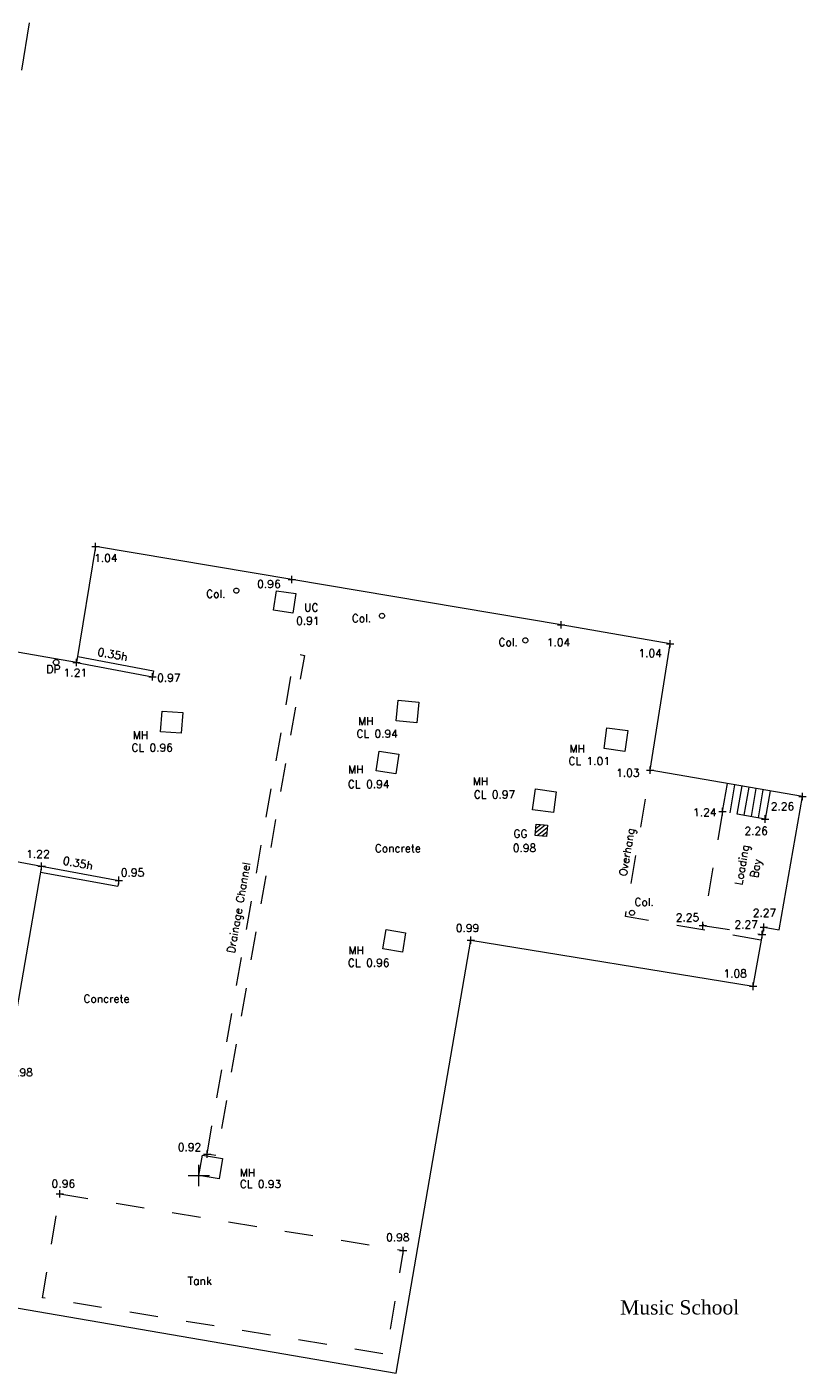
# Model space of a CAD drawing. Header units: metres. Extents: x 639013 to 639566, y 257273 to 257664.
# Tile 30 of 78: x 639285 to 639313, y 257433 to 257480. Entities that reach past the tile are written whole.
import ezdxf

# ---------------------------------------------------------------- set-up
doc = ezdxf.new("R2010")
doc.units = ezdxf.units.M
doc.linetypes.add('65208756-SWE-ZZ-XX-M-C-0002-FC06T002$0$03', pattern=[3, 1, -1, 1])
for name, color, linetype, lineweight in [('65208756-SWE-ZZ-XX-M-C-0002-FC06T002$0$0not0', 253, 'Continuous', 0), ('65208756-SWE-ZZ-XX-M-C-0002-FC06T002$0$SS_BUILDING', 253, 'Continuous', 0), ('65208756-SWE-ZZ-XX-M-C-0002-FC06T002$0$SS_COVERS', 253, 'Continuous', 0), ('65208756-SWE-ZZ-XX-M-C-0002-FC06T002$0$SS_DETAIL', 253, '65208756-SWE-ZZ-XX-M-C-0002-FC06T002$0$03', 0), ('65208756-SWE-ZZ-XX-M-C-0002-FC06T002$0$SS_INTERNAL', 253, 'Continuous', 0), ('65208756-SWE-ZZ-XX-M-C-0002-FC06T002$0$SS_ROOF', 253, '65208756-SWE-ZZ-XX-M-C-0002-FC06T002$0$03', 0), ('65208756-SWE-ZZ-XX-M-C-0002-FC06T002$0$SS_TEXT_GEN', 253, 'Continuous', 0), ('65208756-SWE-ZZ-XX-M-C-0002-FC06T002$0$SS_TXT_DRAIN', 253, 'Continuous', 0), ('65208756-SWE-ZZ-XX-M-C-0002-FC06T002$0$SS_TXT_LEV_BLD', 253, 'Continuous', 0), ('65208756-SWE-ZZ-XX-M-C-0002-FC06T002$0$SS_TXT_LEV_GEN', 253, 'Continuous', 0), ('65208756-SWE-ZZ-XX-M-C-0002-FC06T002$0$SS_TXT_UTL', 253, 'Continuous', 0), ('65208756-SWE-ZZ-XX-M-C-0002-FC06T002$0$SS_TXT_UTL_WATER', 253, 'Continuous', 0), ('65208756-SWE-ZZ-XX-M-C-0002-FC06T002$0$SS_WALL', 253, 'Continuous', 0)]:
    doc.layers.add(name, color=color, linetype=linetype, lineweight=lineweight)
doc.layers.add('Z-Xref', color=7, linetype='Continuous')
doc.styles.add('65208756-SWE-ZZ-XX-M-C-0002-FC06T002$0$ROMANS', font='ROMANS')
doc.styles.add('65208756-SWE-ZZ-XX-M-C-0002-FC06T002$0$surv', font='romantic.ttf', dxfattribs={"height": 0.5})

# ---------------------------------------------------------------- blocks, each defined once
blk = doc.blocks.new('65208756-SWE-ZZ-XX-M-C-0002-FC06T002')
at = {"layer": '65208756-SWE-ZZ-XX-M-C-0002-FC06T002$0$0not0', "linetype": 'Continuous'}
for p, q in [((639287.695, 257461.402), (639287.695, 257461.662)), ((639287.565, 257461.532), (639287.825, 257461.532)), ((639294.443, 257460.381), (639294.703, 257460.381)), ((639294.573, 257460.251), (639294.573, 257460.511)), ((639292.539, 257459.991), (639292.543, 257460.014)), ((639292.543, 257459.967), (639292.539, 257459.991)), ((639292.543, 257460.014), (639292.552, 257460.036)), ((639292.552, 257459.946), (639292.543, 257459.967)), ((639292.552, 257460.036), (639292.566, 257460.054)), ((639292.566, 257459.928), (639292.552, 257459.946)), ((639292.566, 257460.054), (639292.584, 257460.068)), ((639292.584, 257459.913), (639292.566, 257459.928)), ((639292.584, 257460.068), (639292.606, 257460.077)), ((639292.606, 257459.904), (639292.584, 257459.913)), ((639292.606, 257460.077), (639292.629, 257460.081)), ((639292.629, 257459.901), (639292.606, 257459.904)), ((639292.629, 257460.081), (639292.652, 257460.077)), ((639292.653, 257459.904), (639292.629, 257459.901)), ((639292.652, 257460.077), (639292.674, 257460.068)), ((639292.674, 257459.913), (639292.653, 257459.904)), ((639292.674, 257460.068), (639292.692, 257460.054)), ((639292.692, 257459.928), (639292.674, 257459.913)), ((639292.692, 257460.054), (639292.707, 257460.036)), ((639292.707, 257459.946), (639292.692, 257459.928)), ((639292.707, 257460.036), (639292.716, 257460.014)), ((639292.716, 257459.967), (639292.707, 257459.946)), ((639292.716, 257460.014), (639292.719, 257459.991)), ((639292.719, 257459.991), (639292.716, 257459.967)), ((639297.711, 257459.192), (639297.735, 257459.196)), ((639297.735, 257459.196), (639297.758, 257459.192)), ((639297.645, 257459.106), (639297.649, 257459.129)), ((639297.649, 257459.082), (639297.645, 257459.106)), ((639297.649, 257459.129), (639297.658, 257459.151)), ((639297.658, 257459.061), (639297.649, 257459.082)), ((639297.658, 257459.151), (639297.672, 257459.169)), ((639297.672, 257459.043), (639297.658, 257459.061)), ((639297.672, 257459.169), (639297.69, 257459.183)), ((639297.69, 257459.028), (639297.672, 257459.043)), ((639297.69, 257459.183), (639297.711, 257459.192)), ((639297.712, 257459.019), (639297.69, 257459.028)), ((639297.735, 257459.016), (639297.712, 257459.019)), ((639297.758, 257459.019), (639297.735, 257459.016)), ((639297.758, 257459.192), (639297.78, 257459.183)), ((639297.78, 257459.028), (639297.758, 257459.019)), ((639297.78, 257459.183), (639297.798, 257459.169)), ((639297.798, 257459.043), (639297.78, 257459.028)), ((639297.798, 257459.169), (639297.812, 257459.151)), ((639297.812, 257459.061), (639297.798, 257459.043)), ((639297.812, 257459.151), (639297.821, 257459.129)), ((639297.821, 257459.083), (639297.812, 257459.061)), ((639297.821, 257459.129), (639297.825, 257459.106)), ((639297.825, 257459.106), (639297.821, 257459.083)), ((639303.887, 257458.793), (639304.147, 257458.793)), ((639304.017, 257458.663), (639304.017, 257458.923)), ((639302.675, 257458.243), (639302.678, 257458.267)), ((639302.678, 257458.267), (639302.687, 257458.288)), ((639302.687, 257458.288), (639302.702, 257458.306)), ((639302.702, 257458.306), (639302.72, 257458.321)), ((639302.72, 257458.321), (639302.741, 257458.33)), ((639302.741, 257458.33), (639302.765, 257458.333)), ((639302.765, 257458.333), (639302.788, 257458.33)), ((639302.788, 257458.33), (639302.81, 257458.321)), ((639302.81, 257458.321), (639302.828, 257458.307)), ((639302.828, 257458.307), (639302.842, 257458.289)), ((639302.842, 257458.289), (639302.851, 257458.267)), ((639302.851, 257458.267), (639302.855, 257458.244)), ((639307.846, 257457.995), (639307.846, 257458.255)), ((639302.678, 257458.22), (639302.675, 257458.243)), ((639302.687, 257458.198), (639302.678, 257458.22)), ((639302.702, 257458.18), (639302.687, 257458.198)), ((639302.72, 257458.166), (639302.702, 257458.18)), ((639302.741, 257458.157), (639302.72, 257458.166)), ((639302.765, 257458.153), (639302.741, 257458.157)), ((639302.788, 257458.157), (639302.765, 257458.153)), ((639302.81, 257458.166), (639302.788, 257458.157)), ((639302.828, 257458.181), (639302.81, 257458.166)), ((639302.842, 257458.199), (639302.828, 257458.181)), ((639302.851, 257458.22), (639302.842, 257458.199)), ((639302.855, 257458.244), (639302.851, 257458.22)), ((639307.716, 257458.124), (639307.976, 257458.125)), ((639286.21, 257457.475), (639286.214, 257457.501)), ((639286.214, 257457.449), (639286.21, 257457.475)), ((639286.214, 257457.501), (639286.224, 257457.525)), ((639286.224, 257457.425), (639286.214, 257457.449)), ((639286.224, 257457.525), (639286.24, 257457.545)), ((639286.24, 257457.405), (639286.224, 257457.425)), ((639286.24, 257457.545), (639286.26, 257457.561)), ((639286.26, 257457.389), (639286.24, 257457.405)), ((639286.26, 257457.561), (639286.284, 257457.571)), ((639286.284, 257457.379), (639286.26, 257457.389)), ((639286.284, 257457.571), (639286.31, 257457.575)), ((639286.31, 257457.375), (639286.284, 257457.379)), ((639286.31, 257457.575), (639286.336, 257457.571)), ((639286.336, 257457.379), (639286.31, 257457.375)), ((639286.336, 257457.571), (639286.36, 257457.561)), ((639286.36, 257457.389), (639286.336, 257457.379)), ((639286.36, 257457.561), (639286.38, 257457.545)), ((639286.38, 257457.405), (639286.36, 257457.389)), ((639286.38, 257457.545), (639286.396, 257457.525)), ((639286.396, 257457.425), (639286.38, 257457.405)), ((639286.396, 257457.525), (639286.406, 257457.501)), ((639286.406, 257457.449), (639286.396, 257457.425)), ((639286.406, 257457.501), (639286.41, 257457.475)), ((639286.41, 257457.475), (639286.406, 257457.449)), ((639286.896, 257457.471), (639287.156, 257457.471)), ((639287.026, 257457.341), (639287.026, 257457.601)), ((639289.555, 257456.968), (639289.815, 257456.968)), ((639289.686, 257456.838), (639289.685, 257457.098)), ((639307.011, 257453.69), (639307.271, 257453.691)), ((639307.141, 257453.56), (639307.141, 257453.82)), ((639312.349, 257452.766), (639312.609, 257452.766)), ((639312.479, 257452.636), (639312.479, 257452.896)), ((639309.551, 257452.238), (639309.811, 257452.239)), ((639309.681, 257452.109), (639309.681, 257452.369)), ((639303.103, 257451.407), (639303.146, 257451.805)), ((639303.464, 257451.77), (639303.112, 257451.487)), ((639303.129, 257451.646), (639303.305, 257451.788)), ((639303.146, 257451.805), (639303.544, 257451.762)), ((639303.182, 257451.399), (639303.535, 257451.682)), ((639303.544, 257451.762), (639303.501, 257451.364)), ((639311.048, 257451.98), (639311.308, 257451.98)), ((639311.178, 257451.85), (639311.178, 257452.11)), ((639303.501, 257451.364), (639303.103, 257451.407)), ((639303.518, 257451.523), (639303.341, 257451.381)), ((639285.671, 257450.327), (639285.931, 257450.327)), ((639285.801, 257450.197), (639285.801, 257450.457)), ((639288.377, 257449.828), (639288.637, 257449.829)), ((639288.507, 257449.699), (639288.507, 257449.959)), ((639306.418, 257448.689), (639306.422, 257448.713)), ((639306.422, 257448.666), (639306.418, 257448.689)), ((639306.422, 257448.713), (639306.431, 257448.734)), ((639306.431, 257448.644), (639306.422, 257448.666)), ((639306.431, 257448.734), (639306.445, 257448.752)), ((639306.445, 257448.626), (639306.431, 257448.644)), ((639306.445, 257448.752), (639306.463, 257448.767)), ((639306.463, 257448.612), (639306.445, 257448.626)), ((639306.463, 257448.767), (639306.485, 257448.776)), ((639306.485, 257448.603), (639306.463, 257448.612)), ((639306.485, 257448.776), (639306.508, 257448.779)), ((639306.508, 257448.599), (639306.485, 257448.603)), ((639306.508, 257448.779), (639306.532, 257448.776)), ((639306.532, 257448.603), (639306.508, 257448.599)), ((639306.532, 257448.776), (639306.553, 257448.767)), ((639306.553, 257448.612), (639306.532, 257448.603)), ((639306.553, 257448.767), (639306.571, 257448.752)), ((639306.571, 257448.626), (639306.553, 257448.612)), ((639306.571, 257448.752), (639306.586, 257448.734)), ((639306.586, 257448.644), (639306.571, 257448.626)), ((639306.586, 257448.734), (639306.595, 257448.713)), ((639306.595, 257448.666), (639306.586, 257448.644)), ((639306.595, 257448.713), (639306.598, 257448.689)), ((639306.598, 257448.689), (639306.595, 257448.666)), ((639308.99, 257448.116), (639308.99, 257448.376)), ((639300.85, 257447.604), (639300.85, 257447.864)), ((639308.86, 257448.246), (639309.12, 257448.246)), ((639310.937, 257447.927), (639311.197, 257447.927)), ((639311, 257448.182), (639311.26, 257448.182)), ((639311.067, 257447.797), (639311.067, 257448.057)), ((639311.131, 257448.052), (639311.13, 257448.312)), ((639300.72, 257447.734), (639300.98, 257447.735)), ((639310.623, 257446.113), (639310.883, 257446.113)), ((639310.753, 257445.983), (639310.753, 257446.243)), ((639291.602, 257440.099), (639291.602, 257440.359)), ((639291.318, 257439.107), (639291.318, 257439.857)), ((639291.472, 257440.229), (639291.732, 257440.229)), ((639290.943, 257439.481), (639291.693, 257439.482)), ((639286.437, 257438.703), (639286.436, 257438.963)), ((639286.307, 257438.833), (639286.567, 257438.833)), ((639298.347, 257436.846), (639298.607, 257436.846)), ((639298.477, 257436.716), (639298.476, 257436.976))]:
    blk.add_line(p, q, dxfattribs=at)
at = {"layer": '65208756-SWE-ZZ-XX-M-C-0002-FC06T002$0$SS_BUILDING', "flags": 128}
for points in [[(639294.573, 257460.381), (639287.695, 257461.532), (639287.026, 257457.471), (639284.481, 257457.908)], [(639285.101, 257478.241), (639285.381, 257479.907)], [(639280.848, 257451.245), (639285.801, 257450.327), (639284.51, 257442.891)], [(639283.142, 257435.145), (639298.232, 257432.548), (639300.85, 257447.734), (639310.753, 257446.113), (639311.13, 257448.182), (639311.669, 257448.095), (639312.479, 257452.766), (639307.141, 257453.69), (639307.846, 257458.125), (639304.017, 257458.793), (639294.573, 257460.381)]]:
    blk.add_lwpolyline(points, dxfattribs=at)
at = {"layer": '65208756-SWE-ZZ-XX-M-C-0002-FC06T002$0$SS_COVERS', "flags": 128}
for points in [[(639293.929, 257459.299), (639294.032, 257459.986), (639294.718, 257459.884), (639294.616, 257459.197), (639293.929, 257459.299)], [(639298.96, 257455.353), (639298.235, 257455.418), (639298.301, 257456.143), (639299.025, 257456.077), (639298.96, 257455.353)], [(639290.697, 257454.99), (639289.974, 257455.041), (639290.024, 257455.764), (639290.747, 257455.714), (639290.697, 257454.99)], [(639305.623, 257455.181), (639306.356, 257455.083), (639306.258, 257454.351), (639305.526, 257454.448), (639305.623, 257455.181)], [(639297.639, 257454.356), (639298.326, 257454.253), (639298.223, 257453.566), (639297.536, 257453.669), (639297.639, 257454.356)], [(639303.116, 257453.037), (639303.848, 257452.939), (639303.751, 257452.207), (639303.018, 257452.304), (639303.116, 257453.037)], [(639297.883, 257448.104), (639298.565, 257447.991), (639298.453, 257447.309), (639297.77, 257447.422), (639297.883, 257448.104)], [(639291.318, 257439.482), (639291.437, 257440.19), (639292.145, 257440.07), (639292.026, 257439.362), (639291.318, 257439.482)]]:
    blk.add_lwpolyline(points, dxfattribs=at)
at = {"layer": '65208756-SWE-ZZ-XX-M-C-0002-FC06T002$0$SS_DETAIL'}
for p, q in [((639291.602, 257440.229), (639294.685, 257457.777)), ((639309.681, 257452.239), (639309.851, 257453.224)), ((639310.101, 257453.181), (639309.931, 257452.195)), ((639310.351, 257453.138), (639310.18, 257452.152)), ((639310.6, 257453.095), (639310.43, 257452.109)), ((639310.849, 257453.052), (639310.679, 257452.066)), ((639311.098, 257453.009), (639310.928, 257452.023)), ((639311.348, 257452.965), (639311.178, 257451.98)), ((639311.178, 257451.98), (639309.681, 257452.239)), ((639311.178, 257451.98), (639309.681, 257452.239)), ((639286.437, 257438.833), (639298.477, 257436.846))]:
    blk.add_line(p, q, dxfattribs=at)
at = {"layer": '65208756-SWE-ZZ-XX-M-C-0002-FC06T002$0$SS_DETAIL', "flags": 128}
for points in [[(639291.602, 257440.229), (639294.685, 257457.777), (639295.019, 257457.718), (639291.937, 257440.17), (639291.602, 257440.229)], [(639309.681, 257452.239), (639308.99, 257448.246), (639311.067, 257447.927)], [(639286.437, 257438.833), (639298.477, 257436.846), (639297.876, 257433.205), (639285.836, 257435.192), (639286.437, 257438.833)]]:
    blk.add_lwpolyline(points, dxfattribs=at)
at = {"layer": '65208756-SWE-ZZ-XX-M-C-0002-FC06T002$0$SS_ROOF', "flags": 128}
blk.add_lwpolyline([(639311.028, 257447.734), (639306.272, 257448.563), (639307.157, 257453.685)], dxfattribs=at)
at = {"layer": '65208756-SWE-ZZ-XX-M-C-0002-FC06T002$0$SS_WALL'}
for p, q in [((639287.026, 257457.471), (639289.685, 257456.968)), ((639287.065, 257457.677), (639289.724, 257457.175)), ((639289.724, 257457.175), (639289.685, 257456.968)), ((639285.801, 257450.327), (639288.507, 257449.829)), ((639285.763, 257450.121), (639288.469, 257449.622)), ((639288.507, 257449.829), (639288.469, 257449.622))]:
    blk.add_line(p, q, dxfattribs=at)
at = {"layer": '65208756-SWE-ZZ-XX-M-C-0002-FC06T002$0$SS_DETAIL', "style": '65208756-SWE-ZZ-XX-M-C-0002-FC06T002$0$ROMANS'}
for p in [(639291.572, 257459.739), (639296.682, 257458.885), (639301.817, 257458.044), (639306.589, 257448.931)]:
    blk.add_text('Col.', height=0.274, rotation=0.0408, dxfattribs=at).set_placement(p)
at = {"layer": '65208756-SWE-ZZ-XX-M-C-0002-FC06T002$0$SS_INTERNAL', "style": '65208756-SWE-ZZ-XX-M-C-0002-FC06T002$0$surv'}
blk.add_text('Music School', height=0.5, rotation=0.0408, dxfattribs=at).set_placement((639306.09, 257434.601))
at = {"layer": '65208756-SWE-ZZ-XX-M-C-0002-FC06T002$0$SS_TEXT_GEN', "style": '65208756-SWE-ZZ-XX-M-C-0002-FC06T002$0$ROMANS'}
for s, rotation, p in [('0.35h', 349.5574, (639287.742, 257457.713)), ('Loading', 80.1788, (639310.372, 257449.647)), ('0.35h', 349.5574, (639286.526, 257450.391)), ('Bay', 80.1788, (639310.919, 257449.9)), ('Tank', 0.0408, (639290.922, 257435.644))]:
    blk.add_text(s, height=0.278, rotation=rotation, dxfattribs=at).set_placement(p)
at = {"layer": '65208756-SWE-ZZ-XX-M-C-0002-FC06T002$0$SS_TXT_DRAIN', "style": '65208756-SWE-ZZ-XX-M-C-0002-FC06T002$0$ROMANS'}
for s, p in [('MH', (639296.903, 257455.277)), ('MH', (639288.997, 257454.785)), ('CL 0.94', (639296.839, 257454.834)), ('CL 0.96', (639288.947, 257454.347)), ('MH', (639304.309, 257454.312)), ('CL 1.01', (639304.278, 257453.878)), ('MH', (639296.554, 257453.582)), ('CL 0.94', (639296.542, 257453.065)), ('MH', (639300.922, 257453.166)), ('CL 0.97', (639300.957, 257452.702)), ('GG', (639302.345, 257451.328)), ('0.98', (639302.326, 257450.83)), ('MH', (639296.564, 257447.235)), ('CL 0.96', (639296.543, 257446.8)), ('MH', (639292.748, 257439.442)), ('CL 0.93', (639292.746, 257439.04))]:
    blk.add_text(s, height=0.274, rotation=0.0408, dxfattribs=at).set_placement(p)
at = {"layer": '65208756-SWE-ZZ-XX-M-C-0002-FC06T002$0$SS_TXT_LEV_BLD', "style": '65208756-SWE-ZZ-XX-M-C-0002-FC06T002$0$ROMANS'}
for s, p in [('1.04', (639287.643, 257460.999)), ('0.96', (639293.363, 257460.083)), ('1.04', (639306.729, 257457.66)), ('1.21', (639286.572, 257456.976)), ('1.03', (639305.951, 257453.463)), ('2.26', (639311.373, 257452.287)), ('1.22', (639285.262, 257450.613)), ('2.27', (639310.736, 257448.554)), ('0.99', (639300.321, 257448.023)), ('1.08', (639309.71, 257446.424)), ('0.98', (639284.668, 257442.959))]:
    blk.add_text(s, height=0.274, rotation=0.0408, dxfattribs=at).set_placement(p)
at = {"layer": '65208756-SWE-ZZ-XX-M-C-0002-FC06T002$0$SS_TXT_LEV_GEN', "style": '65208756-SWE-ZZ-XX-M-C-0002-FC06T002$0$ROMANS'}
for s, rotation, p in [('0.91', 0.0408, (639294.728, 257458.794)), ('1.04', 0.0408, (639303.516, 257458.038)), ('0.97', 0.0408, (639289.849, 257456.796)), ('1.24', 0.0408, (639308.643, 257452.076)), ('Overhang', 80.3843, (639306.316, 257449.961)), ('2.26', 0.0408, (639310.451, 257451.426)), ('Concrete', 0.0408, (639297.484, 257450.817)), ('0.95', 0.0408, (639288.581, 257449.966)), ('Drainage Channel', 80.037, (639292.566, 257447.26)), ('2.25', 0.0408, (639308.043, 257448.39)), ('2.27', 0.0408, (639310.099, 257448.143)), ('Concrete', 0.0408, (639287.268, 257445.541)), ('0.92', 0.0408, (639290.578, 257440.334)), ('0.96', 0.0408, (639286.152, 257439.051)), ('0.98', 0.0408, (639297.878, 257437.174))]:
    blk.add_text(s, height=0.274, rotation=rotation, dxfattribs=at).set_placement(p)
at = {"layer": '65208756-SWE-ZZ-XX-M-C-0002-FC06T002$0$SS_TXT_UTL', "style": '65208756-SWE-ZZ-XX-M-C-0002-FC06T002$0$ROMANS'}
blk.add_text('UC', height=0.274, rotation=0.0408, dxfattribs=at).set_placement((639295.005, 257459.26))
at = {"layer": '65208756-SWE-ZZ-XX-M-C-0002-FC06T002$0$SS_TXT_UTL_WATER', "style": '65208756-SWE-ZZ-XX-M-C-0002-FC06T002$0$ROMANS'}
blk.add_text('DP', height=0.278, rotation=0.0408, dxfattribs=at).set_placement((639285.964, 257457.095))

msp = doc.modelspace()

# ---------------------------------------------------------------- block references
at = {"layer": 'Z-Xref', "linetype": 'Continuous'}
msp.add_blockref('65208756-SWE-ZZ-XX-M-C-0002-FC06T002', (0, 0), dxfattribs=at)

doc.saveas('drawing.dxf')
